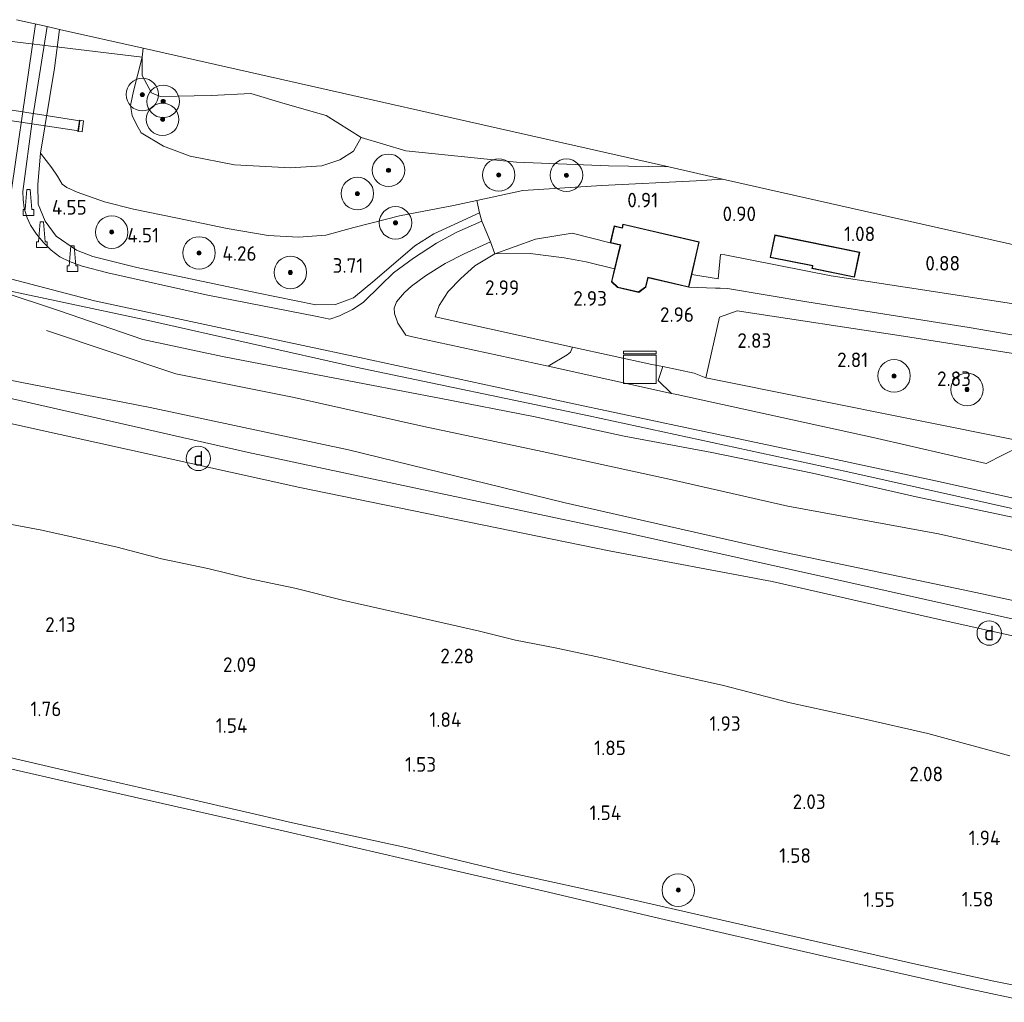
# Model space of a CAD drawing. Extents: x 126429 to 133038, y 413091 to 414846.
# Tile 153 of 256: x 128925 to 129047, y 413930 to 414051. Entities that reach past the tile are written whole.
import ezdxf
from ezdxf.enums import TextEntityAlignment as Align
from ezdxf.lldxf.tags import DXFTag

# ---------------------------------------------------------------- set-up
doc = ezdxf.new("R2010")
doc.units = 0
for name, color, linetype, lineweight in [('B-ME-BV-GELEIDECONSTRUCTIE-S', 210, 'Continuous', 25), ('B-ME-GR-BOOM-S', 90, 'Continuous', 25), ('B-ME-GR-GRAS-GV', 60, 'Continuous', 13), ('B-ME-GR-HAAG-G', 90, 'GR-HAAG1', 13), ('B-ME-GW-OPHOGING_KRUIN-G', 90, 'Continuous', 18), ('B-ME-GW-TALUD_KRUIN-G', 90, 'Continuous', 18), ('B-ME-GW-TALUD_TEEN-G', 90, 'Continuous', 18), ('B-ME-IE-MEUBILAIR_DIJKPAAL-S', 7, 'Continuous', 25), ('B-ME-IE-MEUBILAIR_WEGMEUBILAIR-S', 7, 'Continuous', 25), ('B-ME-IE-TERREINAFSCHEIDING_DOORGANG-G', 210, 'Continuous', 18), ('B-ME-IE-TERREINAFSCHEIDING_KUNSTMATIG_HEKWERK-G', 20, 'IE-TERREINAFSCHEIDING-KUNSTMATIG', 18), ('B-ME-IE-TERREINAFSCHEIDING_KUNSTMATIG_MUUR-GV', 90, 'Continuous', 18), ('B-ME-KG-GRENS_OPNAME-G', 210, 'KG-OPNAME', 18), ('B-ME-KG-KADASTRAAL_DAKRAND-G', 170, 'Continuous', 18), ('B-ME-KW-KUNSTWERK_DUIKER-G', 170, 'Continuous', 18), ('B-ME-KW-KUNSTWERK_DUIKER-GV', 170, 'Continuous', 18), ('B-ME-OB-BEKLEDING_STEEN-GV', 30, 'Continuous', 18), ('B-ME-OB-OEVERVOORZIENING-G', 7, 'Continuous', 18), ('B-ME-OG-BEBOUWING_BEDRIJVEN-GV', 7, 'Continuous', 18), ('B-ME-OG-BEBOUWING_WONINGBOUW-GV', 7, 'Continuous', 18), ('B-ME-OG-HOOGTELIJN-G', 7, 'Continuous', 18), ('B-ME-OG-HOOGTEPUNT-S', 7, 'Continuous', 25), ('B-ME-OG-TERREIN_GROEN_TUIN-GV', 7, 'Continuous', 18), ('B-ME-OG-WATER_KANAAL-GV', 120, 'Continuous', 18), ('B-ME-OG-WATER_RIVIER-GV', 130, 'Continuous', 18), ('B-ME-VH-VERHARDING_HALFVERHARDING-GV', 252, 'Continuous', 18), ('B-ME-VH-VERHARDING_STRAATBAKSTEEN-GV', 252, 'Continuous', 18), ('B-ME-WH-WINTERBED-G', 150, 'WH-WINTERBED', 18)]:
    doc.layers.add(name, color=color, linetype=linetype, lineweight=lineweight)
doc.styles.add('NLCS-ISO', font='NLCS-ISO.ttf')
doc.styles.add('NLCS-ISO-ANNOTATIVE-T18', font='NLCS-ISO.ttf', dxfattribs={"height": 1.8})
doc.styles.get("Standard").update_dxf_attribs({"font": 'arial.ttf'})
doc.linetypes.add('GR-HAAG1', pattern='A,6,[176,NLCS.SHX,S=0.125,R=0,X=0,Y=0],-2', length=8)
doc.linetypes.add('IE-TERREINAFSCHEIDING-KUNSTMATIG', pattern='A,4,[82,NLCS.SHX,S=0.75,R=90,X=0,Y=0],4,-2', length=10)
tags = doc.linetypes.add('KG-OPNAME', pattern='A,5.5,-2,["O",Standard,S=1.8,R=0,X=-0.5,Y=-0.9],-2,5.5,-2,[5,NLCS.SHX,S=0.75,R=0,X=0,Y=0],-2', length=19).pattern_tags.tags
tags[6] = DXFTag(74, 10)
tags = doc.linetypes.add('WH-WINTERBED', pattern='A,6,-3.5,["WB",Standard,S=1.8,R=0,X=-1.5,Y=-0.9],-3.5,6,-3.5,6,-3.5,6,-3.5,6,-3.5', length=51).pattern_tags.tags
tags[6] = DXFTag(74, 10)

# ---------------------------------------------------------------- blocks, each defined once
blk = doc.blocks.new('SAL-HOOGTELABEL-SO')
at = {"color": 0, "linetype": 'ByBlock', "lineweight": -2, "style": 'NLCS-ISO-ANNOTATIVE-T18'}
blk.add_attdef('HOOGTE', text='', height=1.8, dxfattribs=at).set_placement((2.79, 0), align=Align.RIGHT)
blk = doc.blocks.new('SGR-BOOM_01-SO')
at = {"linetype": 'ByBlock', "lineweight": 18}
h = blk.add_hatch(color=0, dxfattribs=at)
h.dxf.hatch_style = 1
edge = h.paths.add_edge_path()
edge.add_arc((0, 0), 0.25, 0, 360)
at = {"color": 0, "linetype": 'ByBlock', "lineweight": 18}
for radius in [2, 0.25]:
    blk.add_circle((0, 0), radius, dxfattribs=at)
blk = doc.blocks.new('SKL-DATA_KAST-SO')
at = {"color": 0, "linetype": 'ByBlock', "lineweight": 18}
for points in [[(-2, 2), (2, 2), (2, 1.68), (-2, 1.68)], [(-2, 1.52), (2, 1.52), (2, -2), (-2, -2)]]:
    blk.add_lwpolyline(points, close=True, dxfattribs=at)
blk = doc.blocks.new('SIE-DIJKPAAL-SO')
at = {"color": 0, "linetype": 'ByBlock', "lineweight": 18}
blk.add_circle((0, 0), 1.5, dxfattribs=at)
at = {"color": 0, "linetype": 'ByBlock', "lineweight": 18, "style": 'NLCS-ISO'}
blk.add_text('d', height=1.8, dxfattribs=at).set_placement((0, 0), align=Align.MIDDLE_CENTER)
blk = doc.blocks.new('SIE-WEG_GELEIDECONSTRUCTIE-SO')
at = {"color": 0, "linetype": 'ByBlock', "lineweight": 18}
blk.add_lwpolyline([(0.4, -0.87), (0.2, 1.59), (-0.2, 1.59), (-0.4, -0.87), (-0.65, -0.87), (-0.65, -1.59), (0.65, -1.59), (0.65, -0.87)], close=True, dxfattribs=at)

msp = doc.modelspace()

# ---------------------------------------------------------------- linework, layer by layer
at = {"layer": 'B-ME-GR-GRAS-GV'}
for points in [[(128954.588, 414017.58, 4.314), (128961.841, 414016.113, 4.164), (128964.279, 414016.148, 4.101), (128966.497, 414016.957, 3.926), (128969.117, 414019.17, 3.701), (128974.028, 414023.399, 2.989), (128976.367, 414024.869, 2.751), (128982.005, 414027.438, 2.139), (128982.273, 414026.426, 2.092), (128979.204, 414025.043, 2.429), (128976.716, 414023.698, 2.717), (128973.877, 414021.86, 2.942), (128971.414, 414020.07, 3.217), (128969.793, 414018.478, 3.429), (128967.685, 414016.383, 3.729), (128966.368, 414015.544, 3.804), (128964.743, 414014.75, 3.917), (128963.583, 414014.334, 4.054), (128962.01, 414014.666, 4.096), (128948.337, 414017.364, 4.371), (128936.235, 414020.059, 4.621), (128933.053, 414020.874, 4.671), (128931.512, 414021.436, 4.659), (128930.324, 414022.034, 4.684), (128929.26, 414022.837, 4.684), (128928.287, 414023.801, 4.684), (128927.439, 414024.799, 4.671), (128926.692, 414025.934, 4.671), (128926.289, 414026.843, 4.646), (128925.896, 414028.015, 4.646), (128925.788, 414029.074, 4.646), (128925.76, 414030.088, 4.584), (128926.956, 414039.003, 4.446), (128928.73, 414050.385, 4.348), (128930.265, 414050.039, 4.261), (128929.667, 414045.249, 4.364), (128927.932, 414034.805, 4.476), (128927.587, 414030.918, 4.639), (128927.634, 414028.515, 4.714), (128928.488, 414026.434, 4.726), (128929.853, 414024.584, 4.751), (128932.357, 414022.854, 4.739), (128934.389, 414022.056, 4.739), (128939.773, 414020.728, 4.651)], [(128939.232, 414039.443, 0.176), (128939.751, 414038.306, 0.164), (128940.337, 414037.318, 0.126), (128943.091, 414035.658, 0.126), (128946.344, 414034.421, 0.201), (128951.818, 414033.367, 0.189), (128958.701, 414032.969, 0.164), (128962.596, 414033.229, 0.039), (128964.78, 414033.992, -0.149), (128966.472, 414035.049, -0.274), (128967.432, 414036.705, -0.637), (128972.943, 414035.071, -0.637), (128986.575, 414033.694, -0.637), (128997.879, 414033.251, -0.637), (129005.342, 414033.09, -0.637), (129011.936, 414031.603, 0.631), (129008.712, 414031.37, 0.726), (128997.083, 414030.82, 0.939), (128987.323, 414030.189, 1.551), (128981.675, 414028.975, 1.965), (128978.799, 414028.356, 2.176), (128972.129, 414027.092, 2.501), (128966.532, 414025.627, 3.051), (128963.062, 414024.698, 3.401), (128959.714, 414024.43, 3.701), (128955.953, 414024.639, 3.876), (128950.936, 414025.524, 4.051), (128944.811, 414026.792, 4.126), (128939.394, 414027.903, 4.314), (128935.824, 414028.807, 4.251), (128932.445, 414030.009, 4.226), (128931.189, 414030.572, 4.264), (128930.606, 414030.991, 4.364), (128930.009, 414031.945, 4.376), (128929.308, 414032.989, 4.501), (128927.932, 414034.805, 4.476), (128929.667, 414045.249, 4.364), (128930.265, 414050.039, 4.261), (128940.557, 414047.715, -0.637), (128940.449, 414046.626, -0.637), (128939.365, 414042.451, 0.101), (128939.032, 414040.684, 0.126)], [(128941.588, 414042.235, -0.637), (128942.684, 414041.762, -0.637), (128948.96, 414041.885, -0.637), (128953.835, 414042.127, -0.637), (128958.068, 414040.873, -0.637), (128963.1, 414039.452, -0.637), (128967.432, 414036.705, -0.637), (128966.472, 414035.049, -0.274), (128964.78, 414033.992, -0.149), (128962.596, 414033.229, 0.039), (128958.701, 414032.969, 0.164), (128951.818, 414033.367, 0.189), (128946.344, 414034.421, 0.201), (128943.091, 414035.658, 0.126), (128940.337, 414037.318, 0.126), (128939.751, 414038.306, 0.164), (128939.232, 414039.443, 0.176), (128939.032, 414040.684, 0.126), (128939.365, 414042.451, 0.101), (128940.449, 414046.626, -0.637), (128940.449, 414044.371, -0.637)], [(128932.544, 414037.483, 2.926), (128933.038, 414037.411, 2.214), (128933.236, 414038.768, 2.214), (128932.742, 414038.84, 2.851)], [(128955.953, 414024.639, 3.876), (128959.714, 414024.43, 3.701), (128963.062, 414024.698, 3.401), (128966.532, 414025.627, 3.051), (128972.129, 414027.092, 2.501), (128978.799, 414028.356, 2.176), (128981.675, 414028.975, 1.965), (128982.005, 414027.438, 2.139), (128976.367, 414024.869, 2.751), (128974.028, 414023.399, 2.989), (128969.117, 414019.17, 3.701), (128966.497, 414016.957, 3.926), (128964.279, 414016.148, 4.101), (128961.841, 414016.113, 4.164), (128954.588, 414017.58, 4.314), (128939.773, 414020.728, 4.651), (128934.389, 414022.056, 4.739), (128932.357, 414022.854, 4.739), (128929.853, 414024.584, 4.751), (128928.488, 414026.434, 4.726), (128927.634, 414028.515, 4.714), (128927.587, 414030.918, 4.639), (128927.932, 414034.805, 4.476), (128929.308, 414032.989, 4.501), (128930.009, 414031.945, 4.376), (128930.606, 414030.991, 4.364), (128931.189, 414030.572, 4.264), (128932.445, 414030.009, 4.226), (128935.824, 414028.807, 4.251), (128939.394, 414027.903, 4.314), (128944.811, 414026.792, 4.126), (128950.936, 414025.524, 4.051)], [(128992.801, 414009.933, 3.086), (128990.461, 414008.577, 3.361), (128973.746, 414012.186, 3.784), (128972.929, 414012.359, 3.805), (128971.959, 414013.864, 3.742), (128971.543, 414015.024, 3.667), (128971.482, 414015.707, 3.579), (128971.797, 414016.495, 3.542), (128972.76, 414017.639, 3.379), (128973.644, 414018.43, 3.254), (128975.347, 414019.692, 3.054), (128977.777, 414021.208, 2.742), (128980.118, 414022.394, 2.504), (128983.357, 414023.891, 2.154), (128983.877, 414022.399, 2.344), (128981.435, 414020.905, 2.507), (128979.7, 414019.37, 2.794), (128978.147, 414017.755, 3.094), (128977.028, 414016.018, 3.444), (128976.557, 414014.637, 3.594), (128993.439, 414010.917, 3.049), (128993.22, 414010.288, 3.073)], [(129034.247, 414012.254, 3.088), (129053.751, 414009.153, 2.999), (129054.503, 414011.219, 2.849), (129061.233, 414010.053, 2.984), (129058.828, 413998.451, 2.996), (129050.262, 413999.988, 2.841), (129048.372, 413999.396, 2.863), (129009.864, 414007.134, 2.971), (129011.56, 414014.576, 2.925), (129013.743, 414015.374, 2.819)], [(129104.904, 413963.889, 6.486), (129104.805, 413963.405, 6.329), (129075.069, 413969.212, 6.135), (129038.442, 413977.398, 6.242), (129018.051, 413982.019, 6.135), (128997.961, 413985.822, 5.99), (128959.862, 413993.602, 6.209), (128926.09, 414001.103, 6.263), (128916.202, 414003.289, 6.334), (128916.335, 414004.098, 6.471), (128917.157, 414008.17, 6.521), (128941.42, 414003.478, 6.327), (128965.87, 413998.262, 6.002), (128992.554, 413991.737, 6.203), (129018.259, 413985.909, 6.104), (129043.127, 413980.664, 6.206), (129068.065, 413975.283, 6.096), (129105.628, 413967.42, 6.479), (129105.482, 413966.711, 6.575), (129105.172, 413965.194, 6.527)], [(129009.864, 414007.134, 2.971), (129048.372, 413999.396, 2.863), (129050.262, 413999.988, 2.841), (129058.828, 413998.451, 2.996), (129083.681, 413993.019, 2.896), (129083.272, 413990.499, 2.821), (129082.888, 413989.848, 2.834), (129081.525, 413989.1, 2.809), (129080.453, 413989.186, 2.821), (129079.141, 413991.891, 2.696), (129075.217, 413992.873, 2.621), (129070.278, 413994.055, 2.659), (129048.585, 413998.717, 2.634), (129044.415, 413996.577, 2.684), (129030.488, 413999.775, 2.821), (129006.309, 414005.062, 3.009), (129005.645, 414005.209, 3.023), (129004.031, 414006.792, 3.069), (129004.58, 414008.527, 2.994), (129008.446, 414007.715, 2.982)]]:
    msp.add_polyline3d(points, close=True, dxfattribs=at)
for points in [[(128921.525, 414020.013, 4.768), (128934.587, 414016.605, 4.693), (128953.337, 414012.566, 4.318), (128967.24, 414009.642, 4.018), (128983.948, 414006.025, 3.493), (128993.62, 414003.899, 3.43), (129007.557, 414000.963, 3.23), (129023.627, 413997.536, 2.993), (129038.761, 413994.322, 2.88), (129053.669, 413990.992, 2.843)], [(128919.609, 414018.777, 5.209), (128941.224, 414014.201, 5.048), (128966.765, 414008.433, 4.101), (128995.482, 414002.42, 3.52), (129027.387, 413995.527, 3.181), (129058.463, 413988.613, 3.22)], [(129058.463, 413988.613, 3.22), (129027.387, 413995.527, 3.181), (128995.482, 414002.42, 3.52), (128966.765, 414008.433, 4.101), (128941.224, 414014.201, 5.048), (128919.609, 414018.777, 5.209)], [(128922.951, 414017.793, 5.216), (128930.254, 414015.381, 5.141), (128940.537, 414011.822, 4.904), (128950.357, 414009.742, 4.529), (128963.107, 414007.29, 4.241), (128977.27, 414004.583, 3.954), (128988.674, 414002.363, 3.691), (128999.84, 413999.937, 3.429), (129010.628, 413997.919, 3.316), (129023.013, 413995.397, 3.191), (129035.799, 413992.478, 3.154), (129049.953, 413989.452, 3.066)], [(129049.953, 413989.452, 3.066), (129035.799, 413992.478, 3.154), (129023.013, 413995.397, 3.191), (129010.628, 413997.919, 3.316), (128999.84, 413999.937, 3.429), (128988.674, 414002.363, 3.691), (128977.27, 414004.583, 3.954), (128963.107, 414007.29, 4.241), (128950.357, 414009.742, 4.529), (128940.537, 414011.822, 4.904), (128930.254, 414015.381, 5.141), (128922.951, 414017.793, 5.216)], [(129068.065, 413975.283, 6.096), (129043.127, 413980.664, 6.206), (129018.259, 413985.909, 6.104), (128992.554, 413991.737, 6.203), (128965.87, 413998.262, 6.002), (128941.42, 414003.478, 6.327), (128917.157, 414008.17, 6.521)], [(128916.202, 414003.289, 6.334), (128926.09, 414001.103, 6.263), (128959.862, 413993.602, 6.209), (128997.961, 413985.822, 5.99), (129018.051, 413982.019, 6.135), (129038.442, 413977.398, 6.242), (129075.069, 413969.212, 6.135)], [(128924.139, 413989.092, 2.392), (128928.08, 413988.37, 2.457), (128931.943, 413987.488, 2.493), (128937.388, 413986.279, 2.56), (128942.818, 413984.829, 2.579), (128948.545, 413983.644, 2.544), (128953.537, 413982.412, 2.572), (128959.244, 413981.196, 2.527), (128965.28, 413979.679, 2.434), (128973.511, 413977.86, 2.338), (128981.995, 413975.917, 2.367), (128986.424, 413974.796, 2.28), (128991.311, 413973.864, 2.263), (128996.896, 413972.656, 2.342), (129005.234, 413970.753, 2.469), (129012.075, 413969.241, 2.394), (129020.278, 413967.105, 2.486), (129029.294, 413965.106, 2.434), (129037.246, 413963.315, 2.597), (129047.35, 413960.544, 2.489)], [(129047.35, 413960.544, 2.489), (129037.246, 413963.315, 2.597), (129029.294, 413965.106, 2.434), (129020.278, 413967.105, 2.486), (129012.075, 413969.241, 2.394), (129005.234, 413970.753, 2.469), (128996.896, 413972.656, 2.342), (128991.311, 413973.864, 2.263), (128986.424, 413974.796, 2.28), (128981.995, 413975.917, 2.367), (128973.511, 413977.86, 2.338), (128965.28, 413979.679, 2.434), (128959.244, 413981.196, 2.527), (128953.537, 413982.412, 2.572), (128948.545, 413983.644, 2.544), (128942.818, 413984.829, 2.579), (128937.388, 413986.279, 2.56), (128931.943, 413987.488, 2.493), (128928.08, 413988.37, 2.457), (128924.139, 413989.092, 2.392)], [(129050.314, 413931.822, 1.366), (129045.365, 413932.799, 1.378), (129035.739, 413934.891, 1.328), (129021.687, 413938.111, 1.478), (129011.341, 413940.439, 1.378), (128999.491, 413943.147, 1.416), (128985.998, 413946.108, 1.366), (128972.937, 413949.287, 1.291), (128958.954, 413952.314, 1.266), (128946.236, 413955.268, 1.128), (128933.302, 413958.198, 1.266), (128922.877, 413960.628, 1.366)]]:
    msp.add_polyline3d(points, dxfattribs=at)
at = {"layer": 'B-ME-GR-HAAG-G'}
for points in [[(129003.234, 414008.759, 3.019), (128993.439, 414010.917, 3.049), (128976.557, 414014.637, 3.594), (128977.028, 414016.018, 3.444), (128978.147, 414017.755, 3.094), (128979.7, 414019.37, 2.794), (128981.435, 414020.905, 2.507), (128983.877, 414022.399, 2.344)], [(129004.58, 414008.527, 2.994), (129008.446, 414007.715, 2.982)]]:
    msp.add_polyline3d(points, dxfattribs=at)
at = {"layer": 'B-ME-GW-OPHOGING_KRUIN-G'}
msp.add_polyline3d([(128923.57, 414024.9, 4.81), (128927.322, 414050.703, 4.478)], dxfattribs=at)
at = {"layer": 'B-ME-GW-TALUD_KRUIN-G'}
for points in [[(129011.936, 414031.603, 0.631), (129008.712, 414031.37, 0.726), (128997.083, 414030.82, 0.939), (128987.323, 414030.189, 1.551), (128981.675, 414028.975, 1.965), (128978.799, 414028.356, 2.176), (128972.129, 414027.092, 2.501), (128966.532, 414025.627, 3.051), (128963.062, 414024.698, 3.401), (128959.714, 414024.43, 3.701), (128955.953, 414024.639, 3.876), (128950.936, 414025.524, 4.051), (128944.811, 414026.792, 4.126), (128939.394, 414027.903, 4.314), (128935.824, 414028.807, 4.251), (128932.445, 414030.009, 4.226), (128931.189, 414030.572, 4.264), (128930.606, 414030.991, 4.364), (128930.009, 414031.945, 4.376), (128929.308, 414032.989, 4.501), (128927.932, 414034.805, 4.476)], [(128819.564, 414030.583, 6.334), (128824.59, 414028.917, 6.441), (128847.899, 414023.494, 6.282), (128868.135, 414018.893, 6.217), (128888.417, 414014.316, 6.276), (128917.157, 414008.17, 6.521), (128941.42, 414003.478, 6.327), (128965.87, 413998.262, 6.002), (128992.554, 413991.737, 6.203), (129018.259, 413985.909, 6.104), (129043.127, 413980.664, 6.206), (129068.065, 413975.283, 6.096), (129105.628, 413967.42, 6.479), (129123.599, 413963.727, 6.394)], [(129122.984, 413958.701, 6.303), (129110.109, 413961.776, 6.201), (129104.805, 413963.405, 6.329), (129075.069, 413969.212, 6.135), (129038.442, 413977.398, 6.242), (129018.051, 413982.019, 6.135), (128997.961, 413985.822, 5.99), (128959.862, 413993.602, 6.209), (128926.09, 414001.103, 6.263), (128916.202, 414003.289, 6.334), (128886.069, 414009.701, 6.102), (128864.976, 414014.147, 6.195), (128844.327, 414018.733, 6.326), (128816.989, 414023.72, 6.25)], [(128998.639, 414020.55, 2.94), (128995.137, 414021.416, 2.92), (128992.412, 414021.892, 2.857), (128988.262, 414022.417, 2.77), (128983.877, 414022.399, 2.344)], [(129007.775, 414018.279, 3.194), (129011.059, 414018.172, 2.973), (129011.643, 414018.153, 3.036), (129012.546, 414018.138, 2.812), (129022.333, 414016.494, 3.036), (129042.338, 414013.302, 3.01), (129053.515, 414011.388, 2.862), (129054.503, 414011.219, 2.849), (129061.233, 414010.053, 2.984), (129067.011, 414008.865, 2.986), (129076.034, 414006.705, 3.059)], [(128922.877, 413960.628, 1.366), (128933.302, 413958.198, 1.266), (128946.236, 413955.268, 1.128), (128958.954, 413952.314, 1.266), (128972.937, 413949.287, 1.291), (128985.998, 413946.108, 1.366), (128999.491, 413943.147, 1.416), (129011.341, 413940.439, 1.378), (129021.687, 413938.111, 1.478), (129035.739, 413934.891, 1.328), (129045.365, 413932.799, 1.378), (129050.314, 413931.822, 1.366), (129053.846, 413931.783, 1.378), (129057.681, 413932.612, 1.416), (129059.659, 413933.556, 1.491), (129060.851, 413934.303, 1.603), (129062.695, 413936.75, 1.703), (129063.479, 413937.176, 1.741), (129064.174, 413937.27, 1.741), (129064.767, 413937.114, 1.766)]]:
    msp.add_polyline3d(points, dxfattribs=at)
at = {"layer": 'B-ME-GW-TALUD_TEEN-G'}
for points in [[(128967.432, 414036.705, -0.637), (128966.472, 414035.049, -0.274), (128964.78, 414033.992, -0.149), (128962.596, 414033.229, 0.039), (128958.701, 414032.969, 0.164), (128951.818, 414033.367, 0.189), (128946.344, 414034.421, 0.201), (128943.091, 414035.658, 0.126), (128940.337, 414037.318, 0.126), (128939.751, 414038.306, 0.164), (128939.232, 414039.443, 0.176), (128939.032, 414040.684, 0.126), (128939.365, 414042.451, 0.101), (128940.449, 414046.626, -0.637)], [(128983.877, 414022.399, 2.344), (128988.902, 414024.198, 1.707), (128993.41, 414024.939, 1.282), (128998.109, 414023.736, 0.757)], [(129068.961, 414014.02, 1.334), (129067.351, 414014.661, 1.471), (129063.325, 414015.563, 1.646), (129062.312, 414015.478, 1.634), (129059.948, 414015.628, 1.53), (129054.541, 414015.655, 1.396), (129052.046, 414015.562, 1.159), (129039.516, 414017.526, 1.084), (129025.309, 414019.697, 1.034), (129012.24, 414022.273, 0.759), (129011.682, 414022.304, 0.771), (129011.39, 414019.329, 0.934), (129008.143, 414019.86, 0.875)], [(129124.194, 413968.58, 4.705), (129115.882, 413974.279, 3.505), (129111.235, 413976.408, 3.28), (129107.604, 413977.558, 3.279), (129102.963, 413978.32, 3.304), (129090.395, 413980.808, 3.266), (129076.572, 413983.801, 3.166), (129062.726, 413986.84, 3.091), (129049.953, 413989.452, 3.066), (129035.799, 413992.478, 3.154), (129023.013, 413995.397, 3.191), (129010.628, 413997.919, 3.316), (128999.84, 413999.937, 3.429), (128988.674, 414002.363, 3.691), (128977.27, 414004.583, 3.954), (128963.107, 414007.29, 4.241), (128950.357, 414009.742, 4.529), (128940.537, 414011.822, 4.904), (128930.254, 414015.381, 5.141), (128922.951, 414017.793, 5.216), (128919.609, 414018.777, 5.209)], [(129047.35, 413960.544, 2.489), (129037.246, 413963.315, 2.597), (129029.294, 413965.106, 2.434), (129020.278, 413967.105, 2.486), (129012.075, 413969.241, 2.394), (129005.234, 413970.753, 2.469), (128996.896, 413972.656, 2.342), (128991.311, 413973.864, 2.263), (128986.424, 413974.796, 2.28), (128981.995, 413975.917, 2.367), (128973.511, 413977.86, 2.338), (128965.28, 413979.679, 2.434), (128959.244, 413981.196, 2.527), (128953.537, 413982.412, 2.572), (128948.545, 413983.644, 2.544), (128942.818, 413984.829, 2.579), (128937.388, 413986.279, 2.56), (128931.943, 413987.488, 2.493), (128928.08, 413988.37, 2.457), (128924.139, 413989.092, 2.392)]]:
    msp.add_polyline3d(points, dxfattribs=at)
at = {"layer": 'B-ME-IE-TERREINAFSCHEIDING_DOORGANG-G'}
msp.add_polyline3d([(129004.58, 414008.527, 2.994), (129003.234, 414008.759, 3.019)], dxfattribs=at)
at = {"layer": 'B-ME-IE-TERREINAFSCHEIDING_KUNSTMATIG_HEKWERK-G'}
for points in [[(128927.932, 414034.805, 4.476), (128929.667, 414045.249, 4.364), (128930.265, 414050.039, 4.261)], [(128982.005, 414027.438, 2.139), (128976.367, 414024.869, 2.751), (128974.028, 414023.399, 2.989), (128969.117, 414019.17, 3.701), (128966.497, 414016.957, 3.926), (128964.279, 414016.148, 4.101), (128961.841, 414016.113, 4.164), (128954.588, 414017.58, 4.314), (128939.773, 414020.728, 4.651), (128934.389, 414022.056, 4.739), (128932.357, 414022.854, 4.739), (128929.853, 414024.584, 4.751), (128928.488, 414026.434, 4.726), (128927.634, 414028.515, 4.714), (128927.587, 414030.918, 4.639), (128927.932, 414034.805, 4.476)], [(128919.609, 414018.777, 5.209), (128941.224, 414014.201, 5.048), (128966.765, 414008.433, 4.101), (128995.482, 414002.42, 3.52), (129027.387, 413995.527, 3.181), (129058.463, 413988.613, 3.22), (129085.017, 413983.032, 3.226), (129107.758, 413978.55, 3.154)], [(129053.751, 414009.153, 2.999), (129034.247, 414012.254, 3.088), (129013.743, 414015.374, 2.819), (129011.56, 414014.576, 2.925), (129009.864, 414007.134, 2.971), (129048.372, 413999.396, 2.863), (129050.262, 413999.988, 2.841), (129058.828, 413998.451, 2.996), (129083.681, 413993.019, 2.896)]]:
    msp.add_polyline3d(points, dxfattribs=at)
at = {"layer": 'B-ME-IE-TERREINAFSCHEIDING_KUNSTMATIG_MUUR-GV'}
msp.add_polyline3d([(128933.236, 414038.768, 2.214), (128933.038, 414037.411, 2.214), (128932.544, 414037.483, 2.926), (128932.742, 414038.84, 2.851)], close=True, dxfattribs=at)
at = {"layer": 'B-ME-KG-GRENS_OPNAME-G'}
msp.add_polyline3d([(128924.965, 414051.235, 4.353), (128928.73, 414050.385, 4.348), (128930.265, 414050.039, 4.261), (128940.557, 414047.715, -0.637), (129005.342, 414033.09, -0.637), (129011.936, 414031.603, 0.631), (129056.025, 414021.65, 1.207), (129061.227, 414020.476, 1.354), (129063.234, 414020.022, 1.228), (129070.051, 414018.484, 1.147), (129073.406, 414017.727, -0.093), (129085.576, 414014.979, -0.003), (129090.857, 414013.787, 0.036), (129101.946, 414011.284, 0.017), (129105.065, 414010.58, 0.012), (129119.115, 414007.408, -0.012), (129128.694, 414005.246, 1.524)], dxfattribs=at)
at = {"layer": 'B-ME-KG-KADASTRAAL_DAKRAND-G'}
for points in [[(129007.738, 414018.339, 8.819), (129002.725, 414019.507, 8.932), (129002.435, 414018.313, 6.206), (129001.604, 414017.697, 6.194), (128999.028, 414018.296, 6.182), (128998.323, 414018.972, 6.232), (128999.4, 414023.487, 8.856), (128998.169, 414023.773, 7.156), (128998.634, 414025.773, 7.144), (128999.598, 414025.541, 8.982), (128999.704, 414025.993, 8.906), (129009.018, 414023.839, 8.819)], [(129028.171, 414019.56, 2.771), (129023.002, 414020.608, 2.796), (129023.069, 414020.94, 2.934), (129017.867, 414021.994, 3.171), (129018.407, 414024.661, 3.271), (129028.779, 414022.558, 3.021)]]:
    msp.add_polyline3d(points, close=True, dxfattribs=at)
at = {"layer": 'B-ME-KW-KUNSTWERK_DUIKER-G'}
msp.add_polyline3d([(128914.517, 414049.74, -0.24), (128940.449, 414046.626, -0.637)], dxfattribs=at)
at = {"layer": 'B-ME-KW-KUNSTWERK_DUIKER-GV'}
msp.add_polyline3d([(128932.784, 414038.783, 2.276), (128932.6, 414037.525, 2.401), (128918.651, 414039.635, 2.138), (128918.89, 414040.961, 2.164)], close=True, dxfattribs=at)
at = {"layer": 'B-ME-OB-BEKLEDING_STEEN-GV'}
for points in [[(128922.877, 413960.628, 1.366), (128933.302, 413958.198, 1.266), (128946.236, 413955.268, 1.128), (128958.954, 413952.314, 1.266), (128972.937, 413949.287, 1.291), (128985.998, 413946.108, 1.366), (128999.491, 413943.147, 1.416), (129011.341, 413940.439, 1.378), (129021.687, 413938.111, 1.478), (129035.739, 413934.891, 1.328), (129045.365, 413932.799, 1.378), (129050.314, 413931.822, 1.366)], [(129049.993, 413930.198, 0.9), (129041.918, 413931.933, 0.9), (129023.874, 413935.987, 0.9), (129004.221, 413940.512, 0.9), (128989.803, 413943.946, 0.9), (128978.203, 413946.61, 0.9), (128958.368, 413951.213, 0.9), (128935.511, 413956.37, 0.9), (128920.409, 413959.801, 0.9)]]:
    msp.add_polyline3d(points, dxfattribs=at)
at = {"layer": 'B-ME-OB-OEVERVOORZIENING-G'}
msp.add_polyline3d([(128920.409, 413959.801, 0.9), (128935.511, 413956.37, 0.9), (128958.368, 413951.213, 0.9), (128978.203, 413946.61, 0.9), (128989.803, 413943.946, 0.9), (129004.221, 413940.512, 0.9), (129023.874, 413935.987, 0.9), (129041.918, 413931.933, 0.9), (129049.993, 413930.198, 0.9)], dxfattribs=at)
at = {"layer": 'B-ME-OG-BEBOUWING_BEDRIJVEN-GV'}
msp.add_polyline3d([(129028.838, 414022.597, 0.908), (129028.21, 414019.501, 1.108), (129022.943, 414020.569, 0.933), (129023.011, 414020.9, 0.983), (129017.808, 414021.955, 0.808), (129018.368, 414024.72, 0.808)], close=True, dxfattribs=at)
at = {"layer": 'B-ME-OG-BEBOUWING_WONINGBOUW-GV'}
msp.add_polyline3d([(128999.666, 414026.053, 0.882), (129009.078, 414023.876, 0.657), (129008.143, 414019.86, 0.875), (129007.775, 414018.279, 3.194), (129002.762, 414019.446, 3.194), (129002.494, 414018.295, 3.194), (129001.615, 414017.643, 3.194), (128999.003, 414018.251, 3.194), (128998.267, 414018.954, 3.194), (128998.639, 414020.55, 2.94), (128999.315, 414023.456, 1.069), (128998.109, 414023.736, 0.757), (128998.597, 414025.833, 0.582), (128999.563, 414025.609, 0.657)], close=True, dxfattribs=at)
at = {"layer": 'B-ME-OG-HOOGTELIJN-G'}
msp.add_polyline3d([(129105.209, 413972.829, 4.989), (129092.648, 413976.148, 5.114), (129075.15, 413980.08, 5.127), (129056.434, 413983.88, 5.077), (129038.537, 413987.924, 5.114), (129019.994, 413991.327, 5.339), (129005.348, 413994.646, 5.327), (128989.71, 413998.064, 5.339), (128975.156, 414001.145, 5.377), (128959.187, 414004.709, 5.452), (128944.578, 414007.619, 5.502), (128928.679, 414012.96, 5.477)], dxfattribs=at)
at = {"layer": 'B-ME-OG-TERREIN_GROEN_TUIN-GV'}
for points in [[(129052.046, 414015.562, 1.159), (129039.516, 414017.526, 1.084), (129025.309, 414019.697, 1.034), (129012.24, 414022.273, 0.759), (129011.682, 414022.304, 0.771), (129011.39, 414019.329, 0.934), (129008.143, 414019.86, 0.875), (129009.078, 414023.876, 0.657), (128999.666, 414026.053, 0.882), (128999.563, 414025.609, 0.657), (128998.597, 414025.833, 0.582), (128998.109, 414023.736, 0.757), (128993.41, 414024.939, 1.282), (128988.902, 414024.198, 1.707), (128983.877, 414022.399, 2.344), (128983.357, 414023.891, 2.154), (128982.273, 414026.426, 2.092), (128982.005, 414027.438, 2.139), (128981.675, 414028.975, 1.965), (128987.323, 414030.189, 1.551), (128997.083, 414030.82, 0.939), (129008.712, 414031.37, 0.726), (129011.936, 414031.603, 0.631), (129056.025, 414021.65, 1.207)], [(129053.751, 414009.153, 2.999), (129034.247, 414012.254, 3.088), (129013.743, 414015.374, 2.819), (129011.56, 414014.576, 2.925), (129009.864, 414007.134, 2.971), (129008.446, 414007.715, 2.982), (129004.58, 414008.527, 2.994), (129003.234, 414008.759, 3.019), (128993.439, 414010.917, 3.049), (128976.557, 414014.637, 3.594), (128977.028, 414016.018, 3.444), (128978.147, 414017.755, 3.094), (128979.7, 414019.37, 2.794), (128981.435, 414020.905, 2.507), (128983.877, 414022.399, 2.344), (128988.262, 414022.417, 2.77), (128992.412, 414021.892, 2.857), (128995.137, 414021.416, 2.92), (128998.639, 414020.55, 2.94), (128998.267, 414018.954, 3.194), (128999.003, 414018.251, 3.194), (129001.615, 414017.643, 3.194), (129002.494, 414018.295, 3.194), (129002.762, 414019.446, 3.194), (129007.775, 414018.279, 3.194), (129011.059, 414018.172, 2.973), (129011.643, 414018.153, 3.036), (129012.546, 414018.138, 2.812), (129022.333, 414016.494, 3.036), (129042.338, 414013.302, 3.01), (129053.515, 414011.388, 2.862)]]:
    msp.add_polyline3d(points, dxfattribs=at)
for points in [[(128999.315, 414023.456, 1.069), (128998.639, 414020.55, 2.94), (128995.137, 414021.416, 2.92), (128992.412, 414021.892, 2.857), (128988.262, 414022.417, 2.77), (128983.877, 414022.399, 2.344), (128988.902, 414024.198, 1.707), (128993.41, 414024.939, 1.282), (128998.109, 414023.736, 0.757)], [(129018.368, 414024.72, 0.808), (129017.808, 414021.955, 0.808), (129023.011, 414020.9, 0.983), (129022.943, 414020.569, 0.933), (129028.21, 414019.501, 1.108), (129028.838, 414022.597, 0.908)], [(129025.309, 414019.697, 1.034), (129039.516, 414017.526, 1.084), (129052.046, 414015.562, 1.159), (129054.541, 414015.655, 1.396), (129059.948, 414015.628, 1.53), (129059.849, 414015.211, 1.586), (129055.168, 414012.669, 2.474), (129054.503, 414011.219, 2.849), (129053.515, 414011.388, 2.862), (129042.338, 414013.302, 3.01), (129022.333, 414016.494, 3.036), (129012.546, 414018.138, 2.812), (129011.643, 414018.153, 3.036), (129011.059, 414018.172, 2.973), (129007.775, 414018.279, 3.194), (129008.143, 414019.86, 0.875), (129011.39, 414019.329, 0.934), (129011.682, 414022.304, 0.771), (129012.24, 414022.273, 0.759)]]:
    msp.add_polyline3d(points, close=True, dxfattribs=at)
at = {"layer": 'B-ME-OG-WATER_KANAAL-GV'}
msp.add_polyline3d([(128940.557, 414047.715, -0.637), (129005.342, 414033.09, -0.637), (128997.879, 414033.251, -0.637), (128986.575, 414033.694, -0.637), (128972.943, 414035.071, -0.637), (128967.432, 414036.705, -0.637), (128963.1, 414039.452, -0.637), (128958.068, 414040.873, -0.637), (128953.835, 414042.127, -0.637), (128948.96, 414041.885, -0.637), (128942.684, 414041.762, -0.637), (128941.588, 414042.235, -0.637), (128940.449, 414044.371, -0.637), (128940.449, 414046.626, -0.637)], close=True, dxfattribs=at)
at = {"layer": 'B-ME-OG-WATER_RIVIER-GV'}
msp.add_polyline3d([(128920.409, 413959.801, 0.9), (128935.511, 413956.37, 0.9), (128958.368, 413951.213, 0.9), (128978.203, 413946.61, 0.9), (128989.803, 413943.946, 0.9), (129004.221, 413940.512, 0.9), (129023.874, 413935.987, 0.9), (129041.918, 413931.933, 0.9), (129049.993, 413930.198, 0.9)], dxfattribs=at)
at = {"layer": 'B-ME-VH-VERHARDING_HALFVERHARDING-GV'}
msp.add_polyline3d([(129004.031, 414006.792, 3.069), (129005.645, 414005.209, 3.023), (128990.461, 414008.577, 3.361), (128992.801, 414009.933, 3.086), (128993.22, 414010.288, 3.073), (128993.439, 414010.917, 3.049), (129003.234, 414008.759, 3.019), (129004.58, 414008.527, 2.994)], close=True, dxfattribs=at)
at = {"layer": 'B-ME-VH-VERHARDING_STRAATBAKSTEEN-GV'}
for points in [[(128924.965, 414051.235, 4.353), (128928.73, 414050.385, 4.348), (128926.956, 414039.003, 4.446), (128925.76, 414030.088, 4.584), (128925.788, 414029.074, 4.646), (128925.896, 414028.015, 4.646), (128926.289, 414026.843, 4.646), (128926.692, 414025.934, 4.671), (128927.439, 414024.799, 4.671), (128928.287, 414023.801, 4.684), (128929.26, 414022.837, 4.684), (128930.324, 414022.034, 4.684), (128931.512, 414021.436, 4.659), (128933.053, 414020.874, 4.671), (128936.235, 414020.059, 4.621), (128948.337, 414017.364, 4.371), (128962.01, 414014.666, 4.096), (128963.583, 414014.334, 4.054), (128964.743, 414014.75, 3.917), (128966.368, 414015.544, 3.804), (128967.685, 414016.383, 3.729), (128969.793, 414018.478, 3.429), (128971.414, 414020.07, 3.217), (128973.877, 414021.86, 2.942), (128976.716, 414023.698, 2.717), (128979.204, 414025.043, 2.429), (128982.273, 414026.426, 2.092), (128983.357, 414023.891, 2.154), (128980.118, 414022.394, 2.504), (128977.777, 414021.208, 2.742), (128975.347, 414019.692, 3.054), (128973.644, 414018.43, 3.254), (128972.76, 414017.639, 3.379), (128971.797, 414016.495, 3.542), (128971.482, 414015.707, 3.579), (128971.543, 414015.024, 3.667), (128971.959, 414013.864, 3.742), (128972.929, 414012.359, 3.805), (128973.746, 414012.186, 3.784), (128990.461, 414008.577, 3.361), (129005.645, 414005.209, 3.023), (129006.309, 414005.062, 3.009), (129030.488, 413999.775, 2.821), (129044.415, 413996.577, 2.684), (129048.585, 413998.717, 2.634)], [(129053.669, 413990.992, 2.843), (129038.761, 413994.322, 2.88), (129023.627, 413997.536, 2.993), (129007.557, 414000.963, 3.23), (128993.62, 414003.899, 3.43), (128983.948, 414006.025, 3.493), (128967.24, 414009.642, 4.018), (128953.337, 414012.566, 4.318), (128934.587, 414016.605, 4.693), (128921.525, 414020.013, 4.768)]]:
    msp.add_polyline3d(points, dxfattribs=at)
at = {"layer": 'B-ME-WH-WINTERBED-G'}
msp.add_polyline3d([(128760.75, 414046.146, 6.349), (128781.196, 414040.742, 6.537), (128785.097, 414039.437, 6.509), (128789.823, 414037.833, 6.477), (128797.406, 414034.81, 6.167), (128802.613, 414033.185, 6.188), (128811.239, 414031.442, 6.29), (128815.21, 414030.148, 6.294), (128818.732, 414028.594, 6.34), (128826.432, 414025.689, 6.361), (128843.512, 414022.004, 6.364), (128885.661, 414012.501, 6.314), (128917.226, 414006.163, 6.676), (128953.549, 413997.918, 6.223), (128977.02, 413992.923, 6.388), (129000.491, 413987.929, 6.553), (129027.734, 413981.851, 6.555), (129054.977, 413975.774, 6.557), (129080.074, 413970.484, 6.542), (129105.172, 413965.194, 6.527), (129123.289, 413961.194, 6.386)], dxfattribs=at)

# ---------------------------------------------------------------- block references
at = {"layer": 'B-ME-BV-GELEIDECONSTRUCTIE-S'}
for p in [(128926.448, 414028.714, 4.538), (128928.086, 414024.746, 4.701), (128931.861, 414021.803, 4.714)]:
    msp.add_blockref('SIE-WEG_GELEIDECONSTRUCTIE-SO', p, dxfattribs=at)
at = {"layer": 'B-ME-GR-BOOM-S'}
for p in [(128940.472, 414042.013, -0.336), (128943.04, 414041.171, -0.474), (128942.96, 414038.961, -0.236), (128970.795, 414032.685, 0.258), (128984.369, 414032.104, 0.11), (128992.714, 414032.077, 0.11), (128966.965, 414029.818, 1.272), (128971.652, 414026.208, 3.096), (128936.702, 414025.068, 4.518), (128947.455, 414022.503, 4.441), (128958.707, 414020.098, 4.13), (129033.067, 414007.359, 2.91), (129042.058, 414005.686, 2.882), (129006.487, 413944.016, 1.552)]:
    msp.add_blockref('SGR-BOOM_01-SO', p, dxfattribs=at)
at = {"layer": 'B-ME-IE-MEUBILAIR_DIJKPAAL-S'}
for p in [(128947.372, 413997.194, 6.418), (129044.786, 413975.677, 6.064)]:
    msp.add_blockref('SIE-DIJKPAAL-SO', p, dxfattribs=at)
at = {"layer": 'B-ME-IE-MEUBILAIR_WEGMEUBILAIR-S'}
msp.add_blockref('SKL-DATA_KAST-SO', (129001.752, 414008.412, 2.884), dxfattribs=at)
at = {"layer": 'B-ME-OG-HOOGTEPUNT-S'}
for p, values in [((129001.225, 414028.117, 0.914), {'HOOGTE': '0.91'}), ((128930.83, 414027.22, 4.551), {'HOOGTE': '4.55'}), ((129013.276, 414026.424, 0.901), {'HOOGTE': '0.90'}), ((128939.734, 414023.79, 4.514), {'HOOGTE': '4.51'}), ((129027.954, 414023.954, 1.08), {'HOOGTE': '1.08'}), ((128951.754, 414021.539, 4.264), {'HOOGTE': '4.26'}), ((128964.899, 414020.057, 3.714), {'HOOGTE': '3.71'}), ((129038.407, 414020.333, 0.876), {'HOOGTE': '0.88'}), ((128984.099, 414017.331, 2.988), {'HOOGTE': '2.99'}), ((128994.907, 414016.008, 2.926), {'HOOGTE': '2.93'}), ((129005.627, 414014.012, 2.964), {'HOOGTE': '2.96'}), ((129015.157, 414010.814, 2.826), {'HOOGTE': '2.83'}), ((129027.098, 414008.437, 2.814), {'HOOGTE': '2.81'}), ((129039.756, 414006.109, 2.826), {'HOOGTE': '2.83'}), ((128929.45, 413975.826, 2.128), {'HOOGTE': '2.13'}), ((128951.737, 413970.893, 2.09), {'HOOGTE': '2.09'}), ((128978.536, 413971.961, 2.282), {'HOOGTE': '2.28'}), ((128927.708, 413965.44, 1.76), {'HOOGTE': '1.76'}), ((128976.983, 413964.119, 1.84), {'HOOGTE': '1.84'}), ((129011.377, 413963.637, 1.926), {'HOOGTE': '1.93'}), ((128950.625, 413963.391, 1.54), {'HOOGTE': '1.54'}), ((128997.246, 413960.646, 1.853), {'HOOGTE': '1.85'}), ((128973.867, 413958.601, 1.528), {'HOOGTE': '1.53'}), ((129036.315, 413957.419, 2.076), {'HOOGTE': '2.08'}), ((129021.854, 413954.006, 2.028), {'HOOGTE': '2.03'}), ((128996.672, 413952.646, 1.54), {'HOOGTE': '1.54'}), ((129043.386, 413949.548, 1.94), {'HOOGTE': '1.94'}), ((129020.042, 413947.377, 1.578), {'HOOGTE': '1.58'}), ((129030.356, 413941.951, 1.551), {'HOOGTE': '1.55'}), ((129042.525, 413942.001, 1.578), {'HOOGTE': '1.58'})]:
    msp.add_blockref('SAL-HOOGTELABEL-SO', p, dxfattribs=at).add_auto_attribs(values)

doc.saveas('drawing.dxf')
